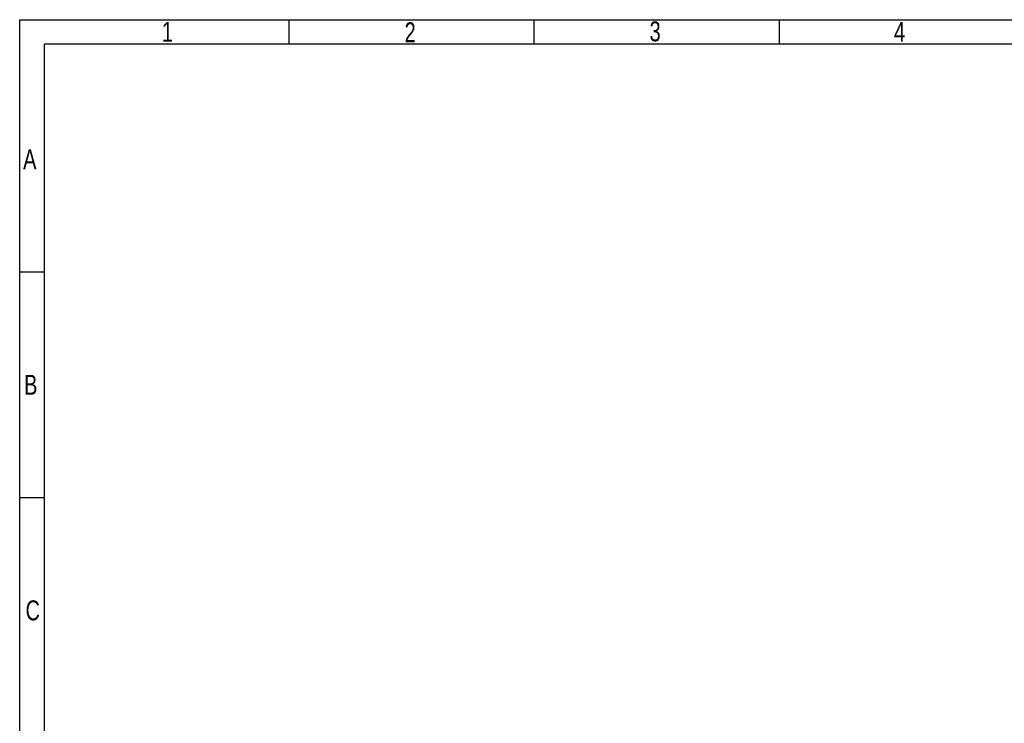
# Model space of a CAD drawing. Extents: x -19 to 391, y -43 to 244.
# Tile 11 of 34: x -19 to 182, y 100 to 244. Entities that reach past the tile are written whole.
import ezdxf

# ---------------------------------------------------------------- set-up
doc = ezdxf.new("R2010")
doc.units = 0
doc.layers.add('BOARD_GEOMETRY_DIMENSION', color=2, linetype='CONTINUOUS')
doc.layers.add('BOARD_GEOMETRY_SILKSCREEN_TOP', color=1, linetype='CONTINUOUS')

msp = doc.modelspace()

# ---------------------------------------------------------------- linework, layer by layer
at = {"layer": 'BOARD_GEOMETRY_DIMENSION'}
msp.add_lwpolyline([(-19.05, -43.18), (-19.05, 243.819934), (390.949942, 243.819934), (390.949942, -43.18)], close=True, dxfattribs=at)
for points in [[(35.94989, 238.819944), (35.94989, 243.819934)], [(85.950044, 238.819944), (85.950044, 243.819934)], [(135.949944, 238.819944), (135.949944, 243.819934)], [(385.949952, 238.819944), (-14.05001, 238.819944)], [(-14.05001, 238.819944), (-14.05001, -38.179756)], [(-14.05001, 192.31991), (-19.05, 192.31991)], [(-14.05001, 146.320002), (-19.05, 146.320002)]]:
    msp.add_lwpolyline(points, dxfattribs=at)
at = {"layer": 'BOARD_GEOMETRY_SILKSCREEN_TOP'}
msp.add_lwpolyline([(-19.05, -43.18), (-19.05, 243.819934), (390.949942, 243.819934), (390.949942, -43.18)], close=True, dxfattribs=at)
for points in [[(35.94989, 238.819944), (35.94989, 243.819934)], [(85.950044, 238.819944), (85.950044, 243.819934)], [(135.949944, 238.819944), (135.949944, 243.819934)], [(385.949952, 238.819944), (-14.05001, 238.819944)], [(-14.05001, 238.819944), (-14.05001, -38.179756)], [(-14.05001, 192.31991), (-19.05, 192.31991)], [(-14.05001, 146.320002), (-19.05, 146.320002)]]:
    msp.add_lwpolyline(points, dxfattribs=at)

# ---------------------------------------------------------------- texts
at = {"layer": 'BOARD_GEOMETRY_DIMENSION', "width": 0.75}
for s, p in [('1', (9.949942, 239.320324)), ('2', (59.480704, 239.21974)), ('3', (109.467142, 239.403128)), ('4', (159.349948, 239.320324)), ('A', (-18.349976, 213.320122)), ('B', (-18.150078, 167.320214)), ('C', (-17.856708, 121.320052))]:
    msp.add_text(s, height=4.064, dxfattribs=at).set_placement(p)
at = {"layer": 'BOARD_GEOMETRY_SILKSCREEN_TOP', "width": 0.75}
for s, p in [('1', (9.949942, 239.320324)), ('2', (59.480704, 239.21974)), ('3', (109.467142, 239.403128)), ('4', (159.349948, 239.320324)), ('A', (-18.349976, 213.320122)), ('B', (-18.150078, 167.320214)), ('C', (-17.856708, 121.320052))]:
    msp.add_text(s, height=4.064, dxfattribs=at).set_placement(p)

doc.saveas('drawing.dxf')
